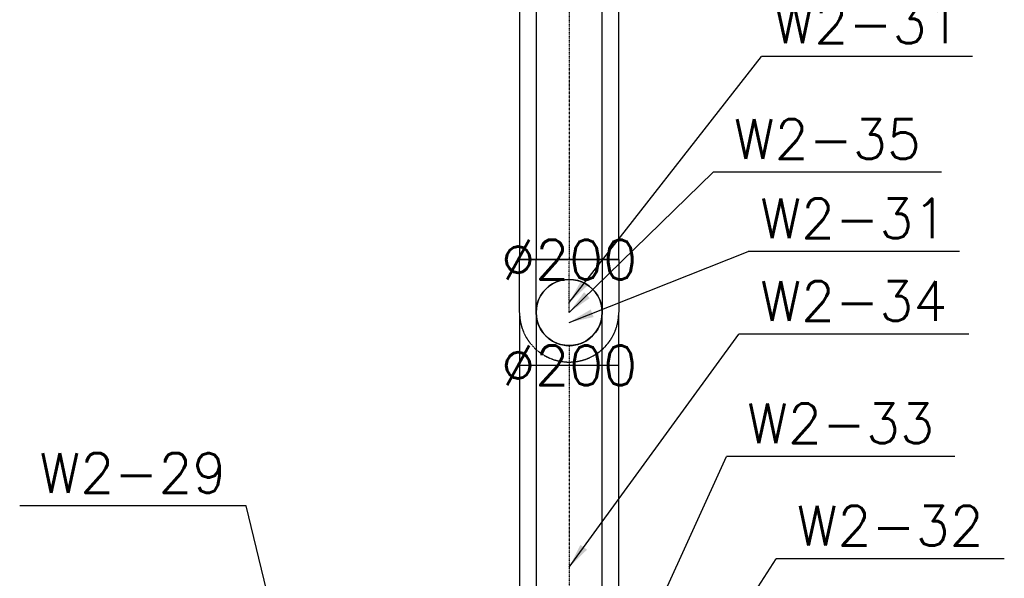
# Model space of a CAD drawing. Header units: millimetres. Extents: x -40063 to 512011, y 350190 to 687060.
# Tile 134 of 256: x 109824 to 112802, y 614521 to 616212. Entities that reach past the tile are written whole.
import ezdxf

# ---------------------------------------------------------------- set-up
doc = ezdxf.new("R2010")
doc.units = ezdxf.units.MM
doc.linetypes.add('DASHDOT', pattern=[1, 0.5, -0.25, 0, -0.25])
doc.linetypes.add('DASHED', pattern=[0.75, 0.5, -0.25])
doc.layers.get('0').update_dxf_attribs({"color": 8})
for name, color, linetype in [('FLUID-W2', 7, 'Continuous'), ('FLUID-W2-120-DIM', 7, 'Continuous'), ('FLUID-W2-120-NUM', 7, 'Continuous'), ('FLUID-W2-INS', 7, 'Continuous'), ('FLUID-W2-SYM', 7, 'Continuous')]:
    doc.layers.add(name, color=color, linetype=linetype)
doc.styles.add('FDBES', font='simplex.shx')
doc.dimstyles.new('FDBES', dxfattribs={"dimscale": 50, "dimtxt": 4, "dimasz": 2.5, "dimexe": 0.8, "dimexo": 2, "dimgap": 1, "dimtad": 1, "dimdsep": 46, "dimtxsty": 'FDBES', "dimcen": 2.5, "dimclrd": 4, "dimclre": 5, "dimadec": 0, "dimazin": 0, "dimtfac": 1, "dimtmove": 0, "dimatfit": 3, "dimfxl": 1, "dimarcsym": 0})

# ---------------------------------------------------------------- blocks, each defined once
blk = doc.blocks.new('*U16043')
at = {"color": 0, "linetype": 'ByBlock', "lineweight": -2}
for p, q in [((611, 0, -100), (-611, 0, -100)), ((-611, 0, 100), (611, 0, 100))]:
    blk.add_line(p, q, dxfattribs=at)
at = {"layer": 'FLUID-W2-INS', "color": 243, "linetype": 'DASHED', "lineweight": -3}
for p, q in [((611, 0, -150), (-611, 0, -150)), ((-611, 0, 150), (611, 0, 150)), ((611, 0, 150), (611, 0, -150)), ((-611, 0, -150), (-611, 0, 150))]:
    blk.add_line(p, q, dxfattribs=at)
at = {"layer": 'FLUID-W2-SYM', "color": 243, "linetype": 'DASHDOT', "lineweight": -3}
blk.add_line((-611, 0), (611, 0), dxfattribs=at)
blk = doc.blocks.new('*U15692')
at = {"color": 0, "linetype": 'ByBlock', "lineweight": -2}
for p, q in [((130, 0, 100), (-30, 0, 100)), ((-30, 0, -100), (130, 0, -100))]:
    blk.add_line(p, q, dxfattribs=at)
at = {"color": 243, "linetype": 'Continuous', "lineweight": -2}
for p, q in [((130, 0, 100), (130, 0)), ((130, 0), (130, 0, -100))]:
    blk.add_line(p, q, dxfattribs=at)
at = {"color": 243, "linetype": 'Continuous', "lineweight": -3, "extrusion": (1.22465e-16, -1, -1.65568e-32)}
for major_axis in [(100, 0), (-100, 0)]:
    blk.add_ellipse((-30, 0), major_axis=major_axis, ratio=1, start_param=0, end_param=3.141593, dxfattribs=at)
at = {"layer": 'FLUID-W2-INS', "color": 243, "linetype": 'DASHED', "lineweight": -3}
for p, q in [((-30, 0, -150), (130, 0, -150)), ((130, 0, 150), (-30, 0, 150)), ((130, 0, -100), (130, 0, -150)), ((130, 0, 150), (130, 0, 100))]:
    blk.add_line(p, q, dxfattribs=at)
at = {"layer": 'FLUID-W2-SYM', "color": 243, "linetype": 'DASHDOT', "lineweight": -3}
for p, q in [((70, 0), (120, 0)), ((120, 0), (130, 0))]:
    blk.add_line(p, q, dxfattribs=at)
blk = doc.blocks.new('*U16788')
at = {"color": 243, "linetype": 'Continuous', "lineweight": -3, "extrusion": (1, 6.37716e-50, -2.19446e-17)}
for major_axis in [(0, 0, -100), (0, 0, 100)]:
    blk.add_ellipse((0, 0), major_axis=major_axis, ratio=1, start_param=0, end_param=3.141593, dxfattribs=at)
at = {"color": 243, "linetype": 'Continuous', "lineweight": -2, "extrusion": (-1, 9.68284e-29, 2.19446e-17)}
blk.add_ellipse((0, 0), major_axis=(0, 0, 100), ratio=1, start_param=0, end_param=3.141593, dxfattribs=at)
at = {"color": 243, "linetype": 'Continuous', "lineweight": -2, "extrusion": (-1, -9.68284e-29, 2.19446e-17)}
blk.add_ellipse((0, 0), major_axis=(0, 0, -100), ratio=1, start_param=0, end_param=3.141593, dxfattribs=at)
at = {"layer": 'FLUID-W2-INS', "color": 243, "linetype": 'DASHED', "lineweight": -3, "extrusion": (-1, 8.99597e-30, -7.27944e-17)}
blk.add_ellipse((0, 0), major_axis=(0, 0, -150), ratio=1, start_param=0, end_param=3.141593, dxfattribs=at)
blk = doc.blocks.new('*U15693')
at = {"color": 0, "linetype": 'ByBlock', "lineweight": -2}
for p, q in [((0, 30, 100), (0, -130, 100)), ((0, -130, -100), (0, 30, -100))]:
    blk.add_line(p, q, dxfattribs=at)
at = {"color": 243, "linetype": 'Continuous', "lineweight": -2}
for p, q in [((0, -130), (0, -130, 100)), ((0, -130, -100), (0, -130))]:
    blk.add_line(p, q, dxfattribs=at)
at = {"color": 243, "linetype": 'Continuous', "lineweight": -2, "extrusion": (-1, -1.46372e-13, -2.19445e-17)}
blk.add_ellipse((0, 30), major_axis=(0, 0, 100), ratio=1, start_param=0, end_param=1.570796, dxfattribs=at)
at = {"color": 243, "linetype": 'Continuous', "lineweight": -2, "extrusion": (-1, -1.46271e-13, 5.3255e-32)}
blk.add_ellipse((0, 30), major_axis=(0, 100), ratio=1, start_param=0, end_param=1.570796, dxfattribs=at)
at = {"layer": 'FLUID-W2-INS', "color": 243, "linetype": 'DASHED', "lineweight": -3}
for p, q in [((0, -130, -150), (0, 30, -150)), ((0, 30, 150), (0, -130, 150)), ((0, -130, -150), (0, -130, -100)), ((0, -130, 100), (0, -130, 150))]:
    blk.add_line(p, q, dxfattribs=at)
at = {"layer": 'FLUID-W2-INS', "color": 243, "linetype": 'DASHED', "lineweight": -3, "extrusion": (-1, -1.46461e-13, 9.74957e-32)}
blk.add_ellipse((0, 30), major_axis=(0, 150), ratio=1, start_param=0, end_param=1.570796, dxfattribs=at)
at = {"layer": 'FLUID-W2-INS', "color": 243, "linetype": 'DASHED', "lineweight": -3, "extrusion": (-1, -1.46372e-13, 7.27943e-17)}
blk.add_ellipse((0, 30), major_axis=(0, 0, 150), ratio=1, start_param=0, end_param=1.570796, dxfattribs=at)
at = {"layer": 'FLUID-W2-SYM', "color": 243, "linetype": 'DASHDOT', "lineweight": -3}
blk.add_line((0, 30), (0, -130), dxfattribs=at)
blk = doc.blocks.new('*U16787')
at = {"color": 0, "linetype": 'ByBlock', "lineweight": -2}
for p, q in [((2670, 0, -100), (-2670, 0, -100)), ((-1770, 0, 100), (2670, 0, 100))]:
    blk.add_line(p, q, dxfattribs=at)
at = {"layer": 'FLUID-W2-INS', "color": 243, "linetype": 'DASHED', "lineweight": -3}
for p, q in [((2670, 0, -150), (-2670, 0, -150)), ((-2670, 0, 150), (2670, 0, 150)), ((2670, 0, 150), (2670, 0, -150))]:
    blk.add_line(p, q, dxfattribs=at)
at = {"layer": 'FLUID-W2-SYM', "color": 243, "linetype": 'DASHDOT', "lineweight": -3}
blk.add_line((-2670, 0), (2670, 0), dxfattribs=at)
blk = doc.blocks.new('*U16369')
at = {"color": 7}
blk.add_line((-347.4, 1434.6), (-1032, 1434.6), dxfattribs=at)
at = {"color": 7, "insert": (-689.7, 1434.6), "char_height": 120, "attachment_point": 5, "style": 'FDBES'}
blk.add_mtext('W2-29\\P ', dxfattribs=at)
at = {"color": 7}
blk.add_leader([(0, 0), (-347.4, 1434.6)], dimstyle='FDBES', override={"dimscale": 30, "dimclrd": 7, "dimclre": 7}, dxfattribs=at)
blk = doc.blocks.new('*U16376')
at = {"color": 7}
blk.add_line((1315.9, 975.8), (625.6, 975.8), dxfattribs=at)
at = {"color": 7, "insert": (970.8, 975.8), "char_height": 120, "attachment_point": 5, "style": 'FDBES'}
blk.add_mtext('W2-32\\P ', dxfattribs=at)
at = {"color": 7}
blk.add_leader([(0, 0), (625.6, 975.8)], dimstyle='FDBES', override={"dimscale": 30, "dimclrd": 7, "dimclre": 7}, dxfattribs=at)
blk = doc.blocks.new('*U16377')
at = {"color": 7}
blk.add_line((1165.9, 1047), (475.6, 1047), dxfattribs=at)
at = {"color": 7, "insert": (820.8, 1047), "char_height": 120, "attachment_point": 5, "style": 'FDBES'}
blk.add_mtext('W2-33\\P ', dxfattribs=at)
at = {"color": 7}
blk.add_leader([(0, 0), (475.6, 1047)], dimstyle='FDBES', override={"dimscale": 30, "dimclrd": 7, "dimclre": 7}, dxfattribs=at)
blk = doc.blocks.new('*U16378')
at = {"color": 7}
blk.add_line((1208.8, 705.8), (512.8, 705.8), dxfattribs=at)
at = {"color": 7, "insert": (860.8, 705.8), "char_height": 120, "attachment_point": 5, "style": 'FDBES'}
blk.add_mtext('W2-34\\P ', dxfattribs=at)
at = {"color": 7}
blk.add_leader([(0, 0), (512.8, 705.8)], dimstyle='FDBES', override={"dimscale": 30, "dimclrd": 7, "dimclre": 7}, dxfattribs=at)
blk = doc.blocks.new('*U16379')
at = {"color": 7}
blk.add_line((1180.2, 214.6), (541.4, 214.6), dxfattribs=at)
at = {"color": 7, "insert": (860.8, 214.6), "char_height": 120, "attachment_point": 5, "style": 'FDBES'}
blk.add_mtext('W2-31\\P ', dxfattribs=at)
at = {"color": 7}
blk.add_leader([(0, 0), (541.4, 214.6)], dimstyle='FDBES', override={"dimscale": 30, "dimclrd": 7, "dimclre": 7}, dxfattribs=at)
blk = doc.blocks.new('*U16380')
at = {"color": 7}
blk.add_line((1125.9, 424.6), (435.6, 424.6), dxfattribs=at)
at = {"color": 7, "insert": (780.8, 424.6), "char_height": 120, "attachment_point": 5, "style": 'FDBES'}
blk.add_mtext('W2-35\\P ', dxfattribs=at)
at = {"color": 7}
blk.add_leader([(0, 0), (435.6, 424.6)], dimstyle='FDBES', override={"dimscale": 30, "dimclrd": 7, "dimclre": 7}, dxfattribs=at)
blk = doc.blocks.new('*U16381')
at = {"color": 7}
blk.add_line((1220.2, 744.6), (581.4, 744.6), dxfattribs=at)
at = {"color": 7, "insert": (900.8, 744.6), "char_height": 120, "attachment_point": 5, "style": 'FDBES'}
blk.add_mtext('W2-31\\P ', dxfattribs=at)
at = {"color": 7}
blk.add_leader([(0, 0), (581.4, 744.6)], dimstyle='FDBES', override={"dimscale": 30, "dimclrd": 7, "dimclre": 7}, dxfattribs=at)

msp = doc.modelspace()

# ---------------------------------------------------------------- block references
at = {"layer": 'FLUID-W2', "color": 243, "linetype": 'Continuous', "extrusion": (-1, 0, -1.83697e-16), "rotation": 360}
msp.add_blockref('*U16787', (-618155.69555, 31, -111485.83919), dxfattribs=at)
at = {"layer": 'FLUID-W2', "color": 243, "linetype": 'Continuous', "extrusion": (-1, 1.22465e-16, -3.06162e-16)}
for name, p, rotation in [('*U15693', (-615355.69555, 1, -111485.83919), 270), ('*U16043', (-614554.51428, -370, -111485.83919), 360)]:
    msp.add_blockref(name, p, dxfattribs=dict(at, rotation=rotation))
at = {"layer": 'FLUID-W2', "color": 243, "linetype": 'Continuous', "extrusion": (1, -1.22465e-16, 1.83697e-16), "rotation": 180}
msp.add_blockref('*U15692', (615295.69555, -340, 111485.83919), dxfattribs=at)
at = {"layer": 'FLUID-W2', "color": 243, "linetype": 'Continuous', "extrusion": (1, 0, 3.06162e-16), "rotation": 270}
msp.add_blockref('*U16788', (615325.69555, -169.5, 111485.83919), dxfattribs=at)
at = {"layer": 'FLUID-W2-120-NUM', "linetype": 'ByBlock'}
for name, p in [('*U16381', (111485.83919, 615355.69555, 1)), ('*U16380', (111485.83919, 615325.69555, -169.5)), ('*U16379', (111485.83919, 615295.69555, -340)), ('*U16378', (111485.83919, 614554.51428, -370)), ('*U16377', (111485.83919, 613843.33301, -370)), ('*U16369', (110856.33919, 613305.69555)), ('*U16376', (111485.83919, 613604.51428, -370))]:
    msp.add_blockref(name, p, dxfattribs=at)

# ---------------------------------------------------------------- texts
at = {"layer": 'FLUID-W2-120-DIM', "color": 7, "char_height": 120, "attachment_point": 5, "style": 'FDBES'}
for insert in [(111485.83919, 615485.69555, 31), (111485.83919, 615165.51428, -370)]:
    msp.add_mtext('∅200\\P', dxfattribs=dict(at, insert=insert))

doc.saveas('drawing.dxf')
